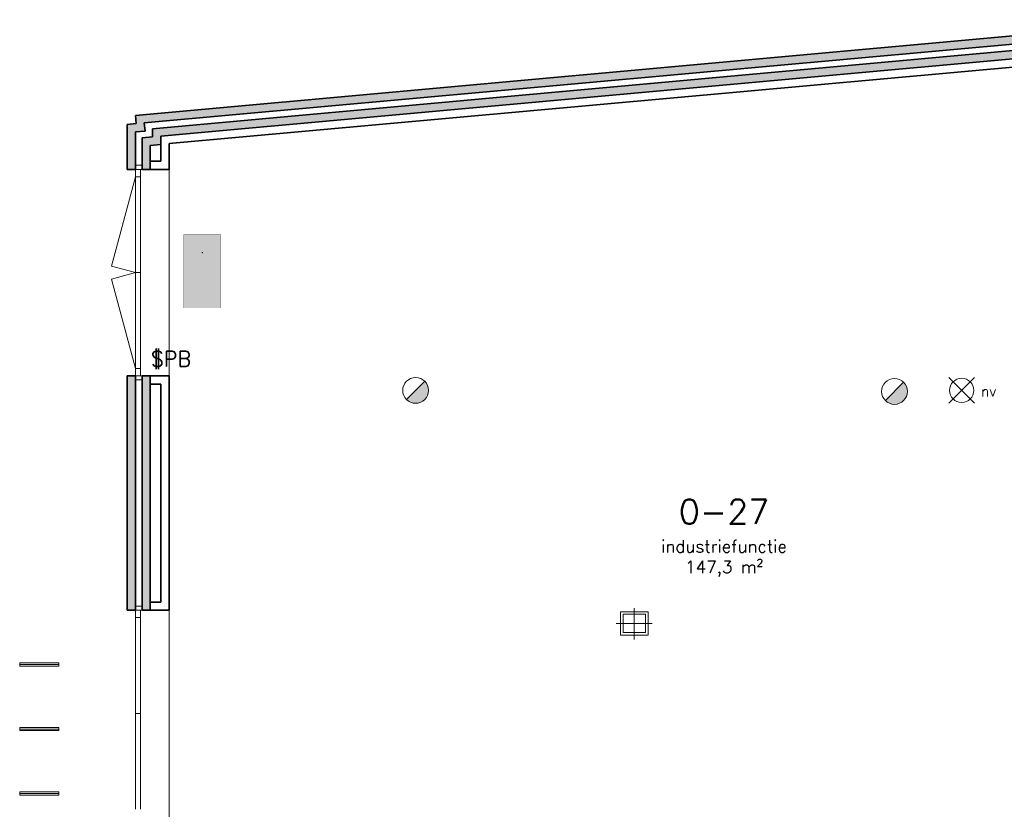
# Model space of a CAD drawing. Header units: millimetres. Extents: x -13022 to 1371524, y -38729 to 632593.
# Tile 240 of 256: x 495621 to 507654, y 597654 to 607309. Entities that reach past the tile are written whole.
import ezdxf
from ezdxf.lldxf.tags import DXFTag

# ---------------------------------------------------------------- set-up
doc = ezdxf.new("R2010")
doc.units = ezdxf.units.MM
doc.header["$LTSCALE"] = 35
for name, color, linetype, lineweight in [('A LIJN 1', 1, 'Continuous', 20), ('A LIJN 2', 2, 'Continuous', 35), ('A LIJN 5', 5, 'Continuous', 13), ('A LIJN 9', 252, 'Continuous', 18), ('A OPMER', 10, 'Continuous', 50), ('Al65----_beveiliging-inst', 92, 'Continuous', 9), ('B95 tekst', 7, 'Continuous', 25), ('brandveiligheid voorzieningen', 10, 'Continuous', 9)]:
    doc.layers.add(name, color=color, linetype=linetype, lineweight=lineweight)
doc.styles.add('Algemeen', font='simplex.shx', dxfattribs={"height": 2.5})
tags = doc.linetypes.add('DIVIDE2', pattern=[0.625, 0.25, -0.125, 0, -0.125, 0, -0.125]).pattern_tags.tags
tags[14:15] = [DXFTag(74, 4), DXFTag(75, 0), DXFTag(340, '0'), DXFTag(46, 1.0), DXFTag(50, 0.0), DXFTag(44, 0.0), DXFTag(45, 0.0)]
tags[12:13] = [DXFTag(74, 4), DXFTag(75, 0), DXFTag(340, '0'), DXFTag(46, 1.0), DXFTag(50, 0.0), DXFTag(44, 0.0), DXFTag(45, 0.0)]
tags[10:11] = [DXFTag(74, 4), DXFTag(75, 0), DXFTag(340, '0'), DXFTag(46, 1.0), DXFTag(50, 0.0), DXFTag(44, 0.0), DXFTag(45, 0.0)]
tags[8:9] = [DXFTag(74, 4), DXFTag(75, 0), DXFTag(340, '0'), DXFTag(46, 1.0), DXFTag(50, 0.0), DXFTag(44, 0.0), DXFTag(45, 0.0)]
tags[6:7] = [DXFTag(74, 4), DXFTag(75, 0), DXFTag(340, '0'), DXFTag(46, 1.0), DXFTag(50, 0.0), DXFTag(44, 0.0), DXFTag(45, 0.0)]
tags[4:5] = [DXFTag(74, 4), DXFTag(75, 0), DXFTag(340, '0'), DXFTag(46, 1.0), DXFTag(50, 0.0), DXFTag(44, 0.0), DXFTag(45, 0.0)]

# ---------------------------------------------------------------- blocks, each defined once
blk = doc.blocks.new('Brandmelder')
at = {"layer": 'brandveiligheid voorzieningen'}
blk.add_hatch(color=256, dxfattribs=at).paths.add_polyline_path([(76.62, -89.8, 0.198912), (75.85, -87.94), (72.13, -91.66, 0.668179)])
blk.add_line((72.13, -91.66), (75.85, -87.94), dxfattribs=at)
blk.add_circle((73.99, -89.8), 2.63, dxfattribs=at)
blk = doc.blocks.new('Noodverlichting')
at = {"layer": 'Al65----_beveiliging-inst', "color": 92}
for p, q in [((164, -62.36), (158.75, -57.12)), ((158.75, -62.36), (164, -57.12))]:
    blk.add_line(p, q, dxfattribs=at)
blk.add_circle((161.38, -59.74), 2.47, dxfattribs=at)
at = {"layer": 'Al65----_beveiliging-inst', "color": 7, "style": 'Algemeen'}
blk.add_text('nv', height=2.063, dxfattribs=at).set_placement((165.33, -60.96))
blk = doc.blocks.new('Vluchtrichting rechtdoor of naar beneden')
at = {"layer": 'Al65----_beveiliging-inst', "linetype": 'Continuous', "true_color": 0xffffff}
h = blk.add_hatch(color=7, dxfattribs=at)
edge = h.paths.add_edge_path()
edge.add_arc((-2.1449, 5.962), 0.7575, 92.128042, 178.185477)
edge.add_arc((-2.1628, 5.9872), 0.7392, 180.090101, 191.562583)
edge.add_line((-2.887, 5.839), (-4.652, 5.839))
edge.add_line((-4.652, 5.839), (-5.698, 4.787))
edge.add_line((-5.698, 4.787), (-5.285, 4.372))
edge.add_line((-5.285, 4.372), (-4.41, 5.253))
edge.add_line((-4.41, 5.253), (-3.544, 5.253))
edge.add_line((-3.544, 5.253), (-5.527, 3.346))
edge.add_line((-5.527, 3.346), (-6.694, 3.346))
edge.add_line((-6.694, 3.346), (-6.694, 2.613))
edge.add_line((-6.694, 2.613), (-4.496, 2.613))
edge.add_line((-4.496, 2.613), (-4.136, 2.974))
edge.add_line((-4.136, 2.974), (-3.193, 2.026))
edge.add_line((-3.193, 2.026), (-3.193, 0.852))
edge.add_line((-3.193, 0.852), (-2.464, 0.852))
edge.add_line((-2.464, 0.852), (-2.464, 2.33))
edge.add_line((-2.464, 2.33), (-3.621, 3.493))
edge.add_line((-3.621, 3.493), (-3.192, 3.923))
edge.add_line((-3.192, 3.923), (-2.428, 3.154))
edge.add_line((-2.428, 3.154), (-2.033, 3.552))
edge.add_line((-2.033, 3.552), (-2.797, 4.321))
edge.add_line((-2.797, 4.321), (-2.317, 4.803))
edge.add_line((-2.317, 4.803), (-2.317, 5.267))
edge.add_line((-2.317, 5.267), (-2.173, 5.253))
edge.add_arc((-2.2013, 6.0112), 0.7587, 272.13837, 358.096609)
edge.add_arc((-2.2036, 5.9585), 0.7611, 2.072152, 87.692869)
for points in [[(3.808, 1.106), (6.433, 1.106), (6.433, 6.344), (3.808, 6.344)], [(1.1805, 2.889), (1.1805, 5.804), (0.5775, 5.804), (0.5775, 2.889), (-0.571, 2.889), (0.879, 1.421), (2.334, 2.889)]]:
    blk.add_hatch(color=7, dxfattribs=at).paths.add_polyline_path(points)
at = {"layer": 'Al65----_beveiliging-inst', "color": 7, "true_color": 0xffffff, "const_width": 0.05}
blk.add_lwpolyline([(-7.5, 0), (7.5, 0), (7.5, 7.5), (-7.5, 7.5)], close=True, dxfattribs=at)
at = {"layer": 'Al65----_beveiliging-inst', "color": 255}
blk.add_point((3.75, 3.75), dxfattribs=at)
at = {"layer": 'Al65----_beveiliging-inst', "color": 7, "true_color": 0xffffff}
blk.add_solid([(-7.5, 0), (7.5, 0), (-7.5, 7.5), (7.5, 7.5)], dxfattribs=at)
at = {"layer": 'Al65----_beveiliging-inst', "color": 92}
blk.add_solid([(-7.25, 0.25), (7.25, 0.25), (-7.25, 7.25), (7.25, 7.25)], dxfattribs=at)

msp = doc.modelspace()

# ---------------------------------------------------------------- hatches: boundary and pattern name
at = {"layer": 'A LIJN 9', "ltscale": 0.1}
h = msp.add_hatch(color=256, dxfattribs=at)
h.dxf.hatch_style = 1
h.paths.add_polyline_path([(496936.061, 605478.769), (496936.061, 606028.769), (497044.444, 606038.61), (497035.425, 606137.934), (509934.486, 607309.248), (509934.486, 607208.836), (497144.058, 606047.394), (497153.123, 605947.552), (497036.062, 605936.923), (497036.062, 605478.769)])
h = msp.add_hatch(color=256, dxfattribs=at)
h.dxf.hatch_style = 1
h.paths.add_polyline_path([(509754.485, 607112.087), (497246.065, 605976.326), (497246.065, 605875.917), (497116.064, 605864.113), (497116.064, 605478.769), (497216.065, 605478.769), (497216.065, 605772.781), (497346.065, 605784.584), (497346.065, 605884.995), (509654.485, 607002.596), (509654.485, 593713.791), (505502.065, 593713.791), (505502.065, 593413.791), (505904.485, 593413.791), (505904.485, 592063.79), (505602.065, 592063.79), (505602.065, 592143.79), (505502.065, 592143.79), (505502.065, 592063.79), (505502.065, 591963.789), (506004.485, 591963.789), (506004.485, 592063.79), (506004.485, 593413.791), (509654.485, 593413.791), (509654.485, 592063.79), (506914.485, 592063.79), (506914.485, 591963.789), (509654.485, 591963.789), (509654.485, 589557.791), (509654.485, 589157.792), (511845.255, 589157.792), (511845.255, 586858.791), (512245.255, 586858.791), (512245.255, 589157.792), (536525.484, 589157.792), (539241.485, 589157.792), (547902.341, 589157.792), (547902.341, 589557.791), (539841.485, 589557.791), (539841.485, 589617.792), (539241.485, 589617.792), (539241.485, 589557.791), (539241.485, 589457.792), (536525.484, 589457.792), (536525.484, 589557.791), (533029.485, 589557.791), (533029.485, 590152.79), (532929.485, 590152.79), (532929.485, 589557.791), (509934.486, 589557.791), (509934.486, 600767.784), (510034.484, 600767.784), (510034.484, 601182.785), (509934.486, 601182.785), (509934.486, 606267.778), (510034.485, 606267.775), (510034.501, 606682.776), (509934.486, 606682.779), (509934.486, 607208.836), (509834.486, 607199.755), (509834.486, 589557.791), (509754.485, 589557.791)])
h = msp.add_hatch(color=256, dxfattribs=at)
h.dxf.hatch_style = 1
h.paths.add_polyline_path([(497036.062, 602953.762), (496936.061, 602953.762), (496936.061, 600088.77), (497036.062, 600088.77)])
h.paths.add_polyline_path([(497216.065, 602953.762), (497116.064, 602953.762), (497116.064, 600088.77), (497216.065, 600088.77)])

# ---------------------------------------------------------------- linework, layer by layer
at = {"layer": 'A LIJN 1', "linetype": 'Continuous'}
for p, q in [((503132.565, 600115.267), (503132.565, 599731.775)), ((502965.065, 600069.771), (503300.065, 600069.771)), ((502965.065, 599784.769), (502965.065, 600069.771)), ((502995.065, 600039.77), (503270.066, 600039.77)), ((502995.065, 599814.772), (502995.065, 600039.77)), ((503270.066, 600039.77), (503270.066, 599814.772)), ((503300.065, 600069.771), (503300.065, 599784.769)), ((502912.543, 599927.271), (503348.904, 599927.271)), ((503300.065, 599784.769), (502965.065, 599784.769)), ((503270.066, 599814.772), (502995.065, 599814.772))]:
    msp.add_line(p, q, dxfattribs=at)
at = {"layer": 'A LIJN 1', "color": 1, "linetype": 'DIVIDE2'}
for p, q in [((495621.066, 599425.783), (496101.065, 599425.783)), ((495621.066, 598635.784), (496101.065, 598635.784)), ((495621.066, 597845.785), (496101.065, 597845.785))]:
    msp.add_line(p, q, dxfattribs=at)
at = {"layer": 'A LIJN 2'}
for p, q in [((497035.425, 606137.934), (509934.486, 607309.248)), ((497144.058, 606047.394), (509934.486, 607208.836)), ((497246.065, 605976.326), (509754.485, 607112.087)), ((497346.065, 605884.995), (509654.485, 607002.596)), ((497446.065, 605793.663), (509554.485, 606893.105)), ((497035.425, 606137.934), (497044.468, 606038.34)), ((496936.061, 606028.769), (497044.468, 606038.34)), ((496936.061, 605478.769), (496936.061, 606028.769)), ((497153.123, 605947.552), (497144.058, 606047.394)), ((497036.062, 605937.206), (497153.123, 605947.552)), ((497036.062, 605478.769), (497036.062, 605937.206)), ((497116.064, 605864.113), (497246.065, 605875.917)), ((497246.065, 605875.917), (497246.065, 605976.326)), ((497346.065, 605578.77), (497346.065, 605884.995)), ((497116.064, 605478.769), (497116.064, 605864.113)), ((497216.065, 605772.781), (497346.065, 605784.584)), ((497216.065, 605478.769), (497216.065, 605772.781)), ((497446.065, 605478.769), (497446.065, 605793.663)), ((497216.065, 605578.77), (497346.065, 605578.77)), ((497036.062, 605478.769), (496936.061, 605478.769)), ((497216.065, 605478.769), (497116.064, 605478.769)), ((497216.065, 605478.769), (497446.065, 605478.769)), ((496936.061, 600088.77), (496936.061, 602953.762)), ((497036.062, 602953.762), (496936.061, 602953.762)), ((497036.062, 600088.77), (497036.062, 602953.762)), ((497116.064, 600088.77), (497116.064, 602953.762)), ((497216.065, 602953.762), (497116.064, 602953.762)), ((497446.065, 602953.762), (497216.065, 602953.762)), ((497216.065, 600088.77), (497216.065, 602953.762)), ((497446.065, 600088.77), (497446.065, 602953.762)), ((497346.065, 602853.762), (497216.065, 602853.762)), ((497346.065, 600188.77), (497346.065, 602853.762)), ((497216.065, 600188.77), (497346.065, 600188.77)), ((497036.062, 600088.77), (496936.061, 600088.77)), ((497216.065, 600088.77), (497116.064, 600088.77)), ((497216.065, 600088.77), (497446.065, 600088.77))]:
    msp.add_line(p, q, dxfattribs=at)
at = {"layer": 'A LIJN 5', "linetype": 'Continuous'}
for p, q in [((497036.062, 605528.771), (497116.064, 605528.771)), ((497096.062, 605478.766), (497116.064, 605478.766)), ((497446.065, 605478.769), (497446.065, 602953.762)), ((497036.062, 605388.767), (496742.938, 604294.808)), ((497036.062, 603043.768), (497036.062, 605388.767)), ((497096.062, 605388.765), (497096.062, 603043.766)), ((497036.062, 604216.269), (496742.936, 604137.726)), ((496742.938, 604294.808), (497036.062, 604216.269)), ((497096.062, 604216.265), (497036.066, 604216.265)), ((496742.936, 604137.726), (497036.061, 603043.768)), ((497116.064, 602903.761), (497036.062, 602903.761)), ((497096.062, 602953.768), (497116.064, 602953.768)), ((497036.062, 600138.769), (497116.064, 600138.769)), ((497036.062, 597653.769), (497036.062, 599998.768)), ((497096.062, 600088.766), (497116.064, 600088.766)), ((497096.062, 599998.766), (497096.062, 597653.767)), ((497446.065, 600088.77), (497446.065, 597563.771)), ((497096.062, 598826.266), (497036.066, 598826.266))]:
    msp.add_line(p, q, dxfattribs=at)

# ---------------------------------------------------------------- block references
at = {"ltscale": 0.1, "xscale": 60, "yscale": 60, "zscale": 60}
msp.add_blockref('Noodverlichting', (497450.631, 606360.277), dxfattribs=at)
at = {"layer": 'A OPMER', "ltscale": 0.1, "xscale": 60, "yscale": 60, "zscale": 60, "rotation": 89.99999999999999}
msp.add_blockref('Vluchtrichting rechtdoor of naar beneden', (498076.57, 604233.98, -55439.901), dxfattribs=at)
at = {"layer": 'Al65----_beveiliging-inst', "xscale": 60, "yscale": 60, "zscale": 60}
for p in [(496020.744, 608163.905), (501873.289, 608151.469)]:
    msp.add_blockref('Brandmelder', p, dxfattribs=at)

# ---------------------------------------------------------------- texts
at = {"layer": 'B95 tekst', "insert": (504229.028, 601443.506), "char_height": 300, "width": 4383.91272, "attachment_point": 2, "style": 'Algemeen'}
msp.add_mtext('\\pt3600;0-27\\P{\\H0.5x;\\C1;industriefunctie\\P\\ptz;\\C256;147,3 m²}', dxfattribs=at)
at = {"layer": 'brandveiligheid voorzieningen', "lineweight": 0, "style": 'Algemeen'}
msp.add_text('$PB', height=185.6478, dxfattribs=at).set_placement((497223.869, 603069.25))

# ---------------------------------------------------------------- meshes
at = {"layer": 'A LIJN 1', "color": 1, "linetype": 'Continuous'}
mesh = msp.add_polyface(dxfattribs=at)
corners = [(495621.066, 599405.791), (496101.065, 599405.791), (496101.065, 599445.78), (495621.066, 599445.78)]
mesh.append_faces([[corners[k] for k in face] for face in [(0, 1, 2, 3)]], dxfattribs={"color": 1})
mesh = msp.add_polyface(dxfattribs=at)
corners = [(495621.066, 598615.79), (496101.065, 598615.79), (496101.065, 598655.779), (495621.066, 598655.779)]
mesh.append_faces([[corners[k] for k in face] for face in [(0, 1, 2, 3)]], dxfattribs={"color": 1})
mesh = msp.add_polyface(dxfattribs=at)
corners = [(495621.066, 597825.789), (496101.065, 597825.789), (496101.065, 597865.778), (495621.066, 597865.778)]
mesh.append_faces([[corners[k] for k in face] for face in [(0, 1, 2, 3)]], dxfattribs={"color": 1})
at = {"layer": 'A LIJN 5', "linetype": 'Continuous'}
mesh = msp.add_polyface(dxfattribs=at)
corners = [(497036.062, 605388.767), (497096.062, 605388.767), (497096.062, 605478.766), (497036.062, 605478.766)]
mesh.append_faces([[corners[k] for k in face] for face in [(0, 1, 2, 3)]])
mesh = msp.add_polyface(dxfattribs=at)
corners = [(497036.062, 602953.768), (497096.062, 602953.768), (497096.062, 603043.766), (497036.062, 603043.766)]
mesh.append_faces([[corners[k] for k in face] for face in [(0, 1, 2, 3)]])
mesh = msp.add_polyface(dxfattribs=at)
corners = [(497036.062, 599998.768), (497096.062, 599998.768), (497096.062, 600088.766), (497036.062, 600088.766)]
mesh.append_faces([[corners[k] for k in face] for face in [(0, 1, 2, 3)]])

doc.saveas('drawing.dxf')
